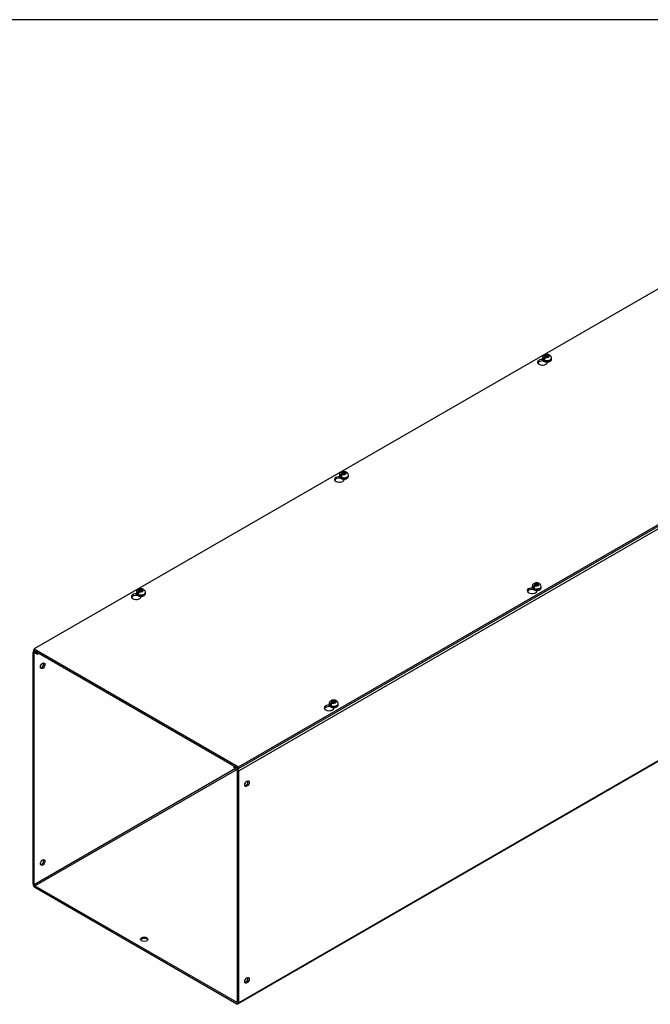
# Model space of a CAD drawing. Header units: inches. Extents: x 1 to 299, y -2 to 199.
# Tile 5 of 6: x 230 to 256, y 158 to 199. Entities that reach past the tile are written whole.
import ezdxf

# ---------------------------------------------------------------- set-up
doc = ezdxf.new("R2010")
doc.units = ezdxf.units.IN
doc.header["$MEASUREMENT"] = 0
for name, color, linetype in [('COM56312-3', 7, 'Continuous'), ('COM56318-3', 7, 'Continuous'), ('Default', 7, 'Continuous'), ('SCS19515', 7, 'Continuous')]:
    doc.layers.add(name, color=color, linetype=linetype)

# ---------------------------------------------------------------- blocks, each defined once
blk = doc.blocks.new('SE5')
at = {"layer": 'COM56312-3', "color": 7, "linetype": 'Continuous'}
for p, q in [((281.187, 192.008), (238.76, 167.513)), ((238.738, 157.783), (281.164, 182.278)), ((238.76, 157.832), (281.187, 182.327)), ((230.24, 172.546), (230.196, 172.52)), ((230.272, 172.527), (230.25, 172.515)), ((230.25, 172.515), (230.35, 172.457)), ((230.173, 162.79), (230.173, 172.47)), ((230.224, 172.441), (230.25, 172.456)), ((230.224, 162.761), (230.224, 172.441)), ((230.25, 172.456), (230.35, 172.398)), ((230.35, 172.457), (230.372, 172.469)), ((230.35, 172.398), (230.35, 172.457)), ((230.35, 172.398), (230.423, 172.44)), ((238.633, 167.616), (230.224, 162.761)), ((230.25, 162.717), (238.684, 167.586)), ((238.606, 167.716), (238.584, 167.703)), ((238.584, 167.703), (238.684, 167.645)), ((238.584, 167.644), (238.584, 167.703)), ((238.584, 167.644), (238.684, 167.586)), ((238.684, 167.645), (238.706, 167.658)), ((238.709, 167.542), (238.709, 157.862)), ((238.76, 167.513), (238.76, 157.832)), ((230.25, 162.717), (238.684, 157.847)), ((230.25, 162.658), (238.684, 157.788)), ((238.709, 157.862), (238.684, 157.847))]:
    blk.add_line(p, q, dxfattribs=at)
for centre, major_axis, start_param, end_param in [((230.25, 172.426), (0.054, -0.0935), 2.356194, 3.926991), ((230.25, 172.426), (0.018, -0.0312), 2.356194, 3.926991), ((230.527, 171.946), (-0.066, -0.115), 0.392819, 2.748773), ((238.684, 167.557), (-0.054, 0.0935), 3.926991, 5.497787), ((238.684, 167.557), (-0.018, 0.0312), 3.926991, 5.497787), ((239.063, 167.018), (0.066, 0.115), 3.534412, 5.890366), ((230.527, 163.723), (-0.067, -0.115), 0.392819, 2.748773), ((230.25, 162.746), (-0.054, 0.0935), 0.785398, 2.356194), ((230.25, 162.746), (-0.018, 0.0312), 0.785398, 2.356194), ((234.82, 160.427), (0.156, 0), 0.331895, 2.809698), ((239.063, 158.794), (0.066, 0.115), 3.534412, 5.890366), ((238.684, 157.876), (-0.018, 0.0312), 2.356194, 3.926991), ((238.684, 157.876), (-0.054, 0.0935), 2.356194, 3.926991)]:
    blk.add_ellipse(centre, major_axis=major_axis, ratio=0.57735, start_param=start_param, end_param=end_param, dxfattribs=at)
for centre, major_axis in [((230.578, 171.917), (-0.066, -0.115)), ((239.114, 166.989), (0.066, 0.115)), ((230.578, 163.693), (-0.066, -0.115)), ((234.82, 160.486), (0.156, 0)), ((239.114, 158.765), (0.066, 0.115))]:
    blk.add_ellipse(centre, major_axis=major_axis, ratio=0.57735, dxfattribs=at)
at = {"layer": 'COM56318-3', "color": 7, "linetype": 'Continuous'}
for p, q in [((272.6, 197.092), (230.217, 172.622)), ((238.76, 167.69), (281.143, 192.159)), ((238.76, 167.626), (281.143, 192.096)), ((251.484, 184.658), (251.484, 184.685)), ((251.484, 184.658), (251.499, 184.667)), ((251.661, 184.591), (251.661, 184.62)), ((242.999, 179.759), (242.999, 179.786)), ((242.999, 179.759), (243.014, 179.768)), ((243.175, 179.692), (243.175, 179.721)), ((251.055, 175.108), (251.055, 175.134)), ((251.055, 175.108), (251.071, 175.117)), ((251.232, 175.041), (251.232, 175.069)), ((234.513, 174.86), (234.513, 174.887)), ((234.513, 174.86), (234.529, 174.869)), ((234.69, 174.793), (234.69, 174.822)), ((230.217, 172.622), (238.76, 167.69)), ((230.217, 172.559), (230.217, 172.622)), ((230.217, 172.559), (238.76, 167.626)), ((242.57, 170.209), (242.57, 170.235)), ((242.57, 170.209), (242.586, 170.218)), ((242.747, 170.142), (242.747, 170.17)), ((238.76, 167.626), (238.76, 167.69))]:
    blk.add_line(p, q, dxfattribs=at)
for centre, major_axis, start_param, end_param in [((251.459, 184.606), (0.203, 0), 1.537047, 6.405229), ((251.459, 184.542), (-0.203, 0), 4.590345, 6.008059), ((242.974, 179.707), (0.203, 0), 1.537047, 6.405229), ((242.974, 179.643), (-0.203, 0), 4.590345, 6.008059), ((251.031, 175.055), (0.203, 0), 1.537047, 6.405229), ((251.031, 174.991), (-0.203, 0), 4.590345, 6.008059), ((234.489, 174.808), (0.203, 0), 1.537047, 6.405229), ((234.489, 174.744), (-0.203, 0), 4.590345, 6.008059), ((242.545, 170.156), (0.203, 0), 1.537047, 6.405229), ((242.545, 170.092), (-0.203, 0), 4.590345, 6.008059)]:
    blk.add_ellipse(centre, major_axis=major_axis, ratio=0.57735, start_param=start_param, end_param=end_param, dxfattribs=at)
at = {"layer": 'SCS19515', "color": 7, "linetype": 'Continuous'}
for p, q in [((251.596, 184.852), (251.565, 184.834)), ((251.596, 184.892), (251.665, 184.892)), ((251.596, 184.852), (251.596, 184.892)), ((251.596, 184.852), (251.596, 184.801)), ((251.596, 184.831), (251.665, 184.831)), ((251.607, 184.809), (251.638, 184.827)), ((251.708, 184.827), (251.638, 184.827)), ((251.696, 184.91), (251.665, 184.892)), ((251.665, 184.831), (251.665, 184.892)), ((251.708, 184.855), (251.665, 184.831)), ((251.708, 184.867), (251.738, 184.885)), ((251.708, 184.867), (251.708, 184.827)), ((251.464, 184.786), (251.464, 184.737)), ((251.572, 184.777), (251.5, 184.736)), ((251.839, 184.737), (251.839, 184.786)), ((242.979, 179.887), (242.979, 179.838)), ((243.11, 179.953), (243.08, 179.935)), ((243.11, 179.993), (243.18, 179.993)), ((243.11, 179.953), (243.11, 179.993)), ((243.11, 179.953), (243.11, 179.902)), ((243.11, 179.932), (243.18, 179.932)), ((243.122, 179.91), (243.153, 179.928)), ((243.222, 179.928), (243.153, 179.928)), ((243.211, 180.011), (243.18, 179.993)), ((243.18, 179.932), (243.18, 179.993)), ((243.222, 179.956), (243.18, 179.932)), ((243.222, 179.968), (243.253, 179.986)), ((243.222, 179.968), (243.222, 179.928)), ((243.354, 179.838), (243.354, 179.887)), ((243.087, 179.878), (243.015, 179.837)), ((251.267, 175.359), (251.237, 175.341)), ((234.494, 174.988), (234.494, 174.939)), ((234.601, 174.979), (234.53, 174.938)), ((234.625, 175.054), (234.594, 175.036)), ((234.625, 175.094), (234.695, 175.094)), ((234.625, 175.054), (234.625, 175.094)), ((234.625, 175.054), (234.625, 175.003)), ((234.625, 175.033), (234.695, 175.033)), ((234.637, 175.012), (234.667, 175.029)), ((234.737, 175.029), (234.667, 175.029)), ((234.725, 175.112), (234.695, 175.094)), ((234.695, 175.033), (234.695, 175.094)), ((234.737, 175.057), (234.695, 175.033)), ((234.737, 175.069), (234.768, 175.087)), ((234.737, 175.069), (234.737, 175.029)), ((234.869, 174.939), (234.869, 174.988)), ((251.036, 175.236), (251.036, 175.187)), ((251.143, 175.226), (251.072, 175.185)), ((251.167, 175.301), (251.136, 175.283)), ((251.167, 175.341), (251.237, 175.341)), ((251.167, 175.301), (251.167, 175.341)), ((251.167, 175.301), (251.167, 175.25)), ((251.167, 175.28), (251.237, 175.28)), ((251.179, 175.259), (251.21, 175.277)), ((251.279, 175.277), (251.21, 175.277)), ((251.237, 175.28), (251.237, 175.341)), ((251.279, 175.305), (251.237, 175.28)), ((251.279, 175.317), (251.31, 175.335)), ((251.279, 175.317), (251.279, 175.277)), ((251.411, 175.187), (251.411, 175.236)), ((242.682, 170.442), (242.751, 170.442)), ((242.682, 170.402), (242.682, 170.442)), ((242.782, 170.46), (242.751, 170.442)), ((242.751, 170.381), (242.751, 170.442)), ((242.794, 170.418), (242.825, 170.436)), ((242.794, 170.418), (242.794, 170.378)), ((242.55, 170.337), (242.55, 170.288)), ((242.658, 170.327), (242.587, 170.286)), ((242.682, 170.402), (242.651, 170.384)), ((242.682, 170.402), (242.682, 170.351)), ((242.682, 170.381), (242.751, 170.381)), ((242.693, 170.36), (242.724, 170.378)), ((242.794, 170.378), (242.724, 170.378)), ((242.794, 170.406), (242.751, 170.381)), ((242.925, 170.288), (242.925, 170.337))]:
    blk.add_line(p, q, dxfattribs=at)
for centre, radius, start, end in [((251.642, 184.713), 0.144, 122.6431, 170.9725), ((251.711, 184.786), 0.127, 0.361, 52.3843), ((251.685, 184.689), 0.144, 122.6435, 170.9722), ((243.157, 179.814), 0.144, 122.6431, 170.9725), ((243.199, 179.79), 0.144, 122.6435, 170.9722), ((243.226, 179.887), 0.127, 0.361, 52.3843), ((234.672, 174.915), 0.144, 122.6431, 170.9725), ((234.714, 174.891), 0.144, 122.6435, 170.9722), ((234.741, 174.988), 0.127, 0.361, 52.3843), ((251.214, 175.162), 0.144, 122.6431, 170.9725), ((251.256, 175.138), 0.144, 122.6435, 170.9722), ((251.283, 175.235), 0.127, 0.361, 52.3843), ((242.798, 170.336), 0.127, 0.361, 52.3843), ((242.728, 170.263), 0.144, 122.6431, 170.9725), ((242.771, 170.239), 0.144, 122.6435, 170.9722)]:
    blk.add_arc(centre, radius, start, end, dxfattribs=at)
for centre, major_axis, start_param, end_param in [((251.652, 184.86), (0.0975, 0), 1.098165, 3.614224), ((251.652, 184.86), (-0.0975, 0), 1.098165, 3.614224), ((251.652, 184.786), (0.187, 0), 3.141079, 6.283185), ((251.652, 184.737), (-0.187, 0), 0, 3.141593), ((251.652, 184.798), (-0.186, 0), 0.623612, 0.947184), ((251.652, 184.786), (0.187, 0), 0, 0.002282), ((243.166, 179.887), (0.187, 0), 3.141079, 6.283185), ((243.166, 179.961), (0.0975, 0), 1.098165, 3.614224), ((243.166, 179.961), (-0.0975, 0), 1.098165, 3.614224), ((243.166, 179.887), (0.187, 0), 0, 0.002282), ((243.166, 179.838), (-0.188, 0), 0, 3.141593), ((243.166, 179.899), (-0.186, 0), 0.623612, 0.947184), ((251.223, 175.309), (0.0975, 0), 1.098165, 3.614224), ((234.681, 174.988), (0.187, 0), 3.141079, 6.283185), ((234.681, 175.062), (0.0975, 0), 1.098165, 3.614224), ((234.681, 175.062), (-0.0975, 0), 1.098165, 3.614224), ((234.681, 174.988), (0.187, 0), 0, 0.002282), ((251.223, 175.236), (0.188, 0), 3.141079, 6.283185), ((251.223, 175.187), (-0.188, 0), 0, 3.141593), ((251.223, 175.248), (-0.186, 0), 0.623612, 0.947184), ((251.223, 175.309), (-0.0975, 0), 1.098165, 3.614224), ((251.223, 175.236), (0.188, 0), 0, 0.002282), ((234.681, 174.939), (-0.187, 0), 0, 3.141593), ((234.681, 175), (-0.186, 0), 0.623612, 0.947184), ((242.738, 170.41), (0.0975, 0), 1.098165, 3.614224), ((242.738, 170.41), (-0.0975, 0), 1.098165, 3.614224), ((242.738, 170.337), (0.187, 0), 3.141079, 6.283185), ((242.738, 170.288), (-0.187, 0), 0, 3.141593), ((242.738, 170.349), (-0.186, 0), 0.623612, 0.947184), ((242.738, 170.337), (0.187, 0), 0, 0.002282)]:
    blk.add_ellipse(centre, major_axis=major_axis, ratio=0.57735, start_param=start_param, end_param=end_param, dxfattribs=at)
for points, knots in [([(251.738, 184.916), (251.732, 184.918), (251.715, 184.926), (251.677, 184.932), (251.628, 184.933), (251.579, 184.924), (251.536, 184.905), (251.502, 184.879), (251.479, 184.848), (251.466, 184.815), (251.465, 184.796), (251.465, 184.786)], [0, 0, 0, 0, 0.045765, 0.175521, 0.307527, 0.442956, 0.585032, 0.704905, 0.817036, 0.925894, 1, 1, 1, 1]), ([(251.76, 184.886), (251.76, 184.89), (251.759, 184.893), (251.756, 184.9), (251.755, 184.903), (251.751, 184.908), (251.749, 184.911), (251.744, 184.914), (251.741, 184.916), (251.735, 184.918), (251.732, 184.919), (251.725, 184.919), (251.722, 184.919), (251.715, 184.918), (251.711, 184.917), (251.704, 184.914), (251.7, 184.912), (251.696, 184.91)], [0, 0, 0, 0, 0.125, 0.125, 0.25, 0.25, 0.375, 0.375, 0.5, 0.5, 0.625, 0.625, 0.75, 0.75, 0.875, 0.875, 1, 1, 1, 1]), ([(251.738, 184.885), (251.742, 184.887), (251.746, 184.889), (251.753, 184.892), (251.757, 184.893), (251.764, 184.894), (251.768, 184.895), (251.774, 184.894), (251.777, 184.894), (251.783, 184.891), (251.786, 184.89), (251.789, 184.888), (251.789, 184.888), (251.789, 184.887)], [0, 0, 0, 0, 0.125, 0.125, 0.25, 0.25, 0.375, 0.375, 0.5, 0.5, 0.625, 0.625, 0.6402307, 0.6402307, 0.6402307, 0.6402307]), ([(251.466, 184.739), (251.465, 184.734), (251.464, 184.719), (251.475, 184.693), (251.496, 184.667), (251.528, 184.645), (251.568, 184.629), (251.615, 184.619), (251.663, 184.617), (251.712, 184.623), (251.756, 184.636), (251.794, 184.657), (251.821, 184.682), (251.837, 184.711), (251.838, 184.729), (251.838, 184.738)], [0, 0, 0, 0, 0.036751, 0.112582, 0.188872, 0.269492, 0.353379, 0.437734, 0.52187, 0.606105, 0.690825, 0.776546, 0.863531, 0.938205, 1, 1, 1, 1]), ([(243.252, 180.017), (243.247, 180.019), (243.23, 180.027), (243.191, 180.033), (243.143, 180.034), (243.094, 180.025), (243.051, 180.006), (243.017, 179.98), (242.993, 179.949), (242.98, 179.916), (242.98, 179.897), (242.98, 179.887)], [0, 0, 0, 0, 0.045765, 0.175521, 0.307527, 0.442956, 0.585032, 0.704905, 0.817036, 0.925894, 1, 1, 1, 1]), ([(243.275, 179.987), (243.274, 179.991), (243.273, 179.994), (243.271, 180.001), (243.269, 180.004), (243.265, 180.009), (243.263, 180.012), (243.258, 180.015), (243.256, 180.017), (243.25, 180.019), (243.247, 180.02), (243.24, 180.02), (243.237, 180.02), (243.229, 180.019), (243.226, 180.018), (243.218, 180.015), (243.215, 180.013), (243.211, 180.011)], [0, 0, 0, 0, 0.125, 0.125, 0.25, 0.25, 0.375, 0.375, 0.5, 0.5, 0.625, 0.625, 0.75, 0.75, 0.875, 0.875, 1, 1, 1, 1]), ([(243.253, 179.986), (243.257, 179.988), (243.261, 179.99), (243.268, 179.993), (243.272, 179.994), (243.279, 179.995), (243.282, 179.996), (243.289, 179.995), (243.292, 179.995), (243.298, 179.992), (243.301, 179.991), (243.304, 179.989), (243.304, 179.989), (243.304, 179.988)], [0, 0, 0, 0, 0.125, 0.125, 0.25, 0.25, 0.375, 0.375, 0.5, 0.5, 0.625, 0.625, 0.6402307, 0.6402307, 0.6402307, 0.6402307]), ([(242.981, 179.84), (242.98, 179.835), (242.979, 179.82), (242.99, 179.794), (243.011, 179.768), (243.043, 179.746), (243.083, 179.73), (243.129, 179.72), (243.178, 179.718), (243.226, 179.724), (243.271, 179.737), (243.309, 179.758), (243.336, 179.783), (243.352, 179.812), (243.352, 179.83), (243.353, 179.839)], [0, 0, 0, 0, 0.036751, 0.112582, 0.188872, 0.269492, 0.353379, 0.437734, 0.52187, 0.606105, 0.690825, 0.776546, 0.863531, 0.938205, 1, 1, 1, 1]), ([(251.309, 175.365), (251.304, 175.368), (251.286, 175.376), (251.248, 175.382), (251.2, 175.382), (251.15, 175.373), (251.108, 175.355), (251.073, 175.328), (251.05, 175.297), (251.037, 175.265), (251.037, 175.245), (251.037, 175.236)], [0, 0, 0, 0, 0.045765, 0.175521, 0.307527, 0.442956, 0.585032, 0.704905, 0.817036, 0.925894, 1, 1, 1, 1]), ([(251.332, 175.335), (251.331, 175.339), (251.33, 175.343), (251.328, 175.349), (251.326, 175.352), (251.322, 175.358), (251.32, 175.36), (251.315, 175.364), (251.312, 175.365), (251.307, 175.367), (251.303, 175.368), (251.297, 175.369), (251.293, 175.368), (251.286, 175.367), (251.282, 175.366), (251.275, 175.363), (251.271, 175.361), (251.267, 175.359)], [0, 0, 0, 0, 0.125, 0.125, 0.25, 0.25, 0.375, 0.375, 0.5, 0.5, 0.625, 0.625, 0.75, 0.75, 0.875, 0.875, 1, 1, 1, 1]), ([(234.767, 175.118), (234.762, 175.12), (234.744, 175.128), (234.706, 175.134), (234.658, 175.135), (234.608, 175.126), (234.566, 175.107), (234.531, 175.081), (234.508, 175.05), (234.495, 175.017), (234.495, 174.998), (234.495, 174.988)], [0, 0, 0, 0, 0.045765, 0.175521, 0.307527, 0.442956, 0.585032, 0.704905, 0.817036, 0.925894, 1, 1, 1, 1]), ([(234.79, 175.088), (234.789, 175.092), (234.788, 175.095), (234.786, 175.102), (234.784, 175.105), (234.78, 175.11), (234.778, 175.113), (234.773, 175.116), (234.77, 175.118), (234.764, 175.12), (234.761, 175.121), (234.755, 175.121), (234.751, 175.121), (234.744, 175.12), (234.74, 175.119), (234.733, 175.116), (234.729, 175.114), (234.725, 175.112)], [0, 0, 0, 0, 0.125, 0.125, 0.25, 0.25, 0.375, 0.375, 0.5, 0.5, 0.625, 0.625, 0.75, 0.75, 0.875, 0.875, 1, 1, 1, 1]), ([(234.768, 175.087), (234.772, 175.089), (234.775, 175.091), (234.783, 175.094), (234.787, 175.095), (234.794, 175.096), (234.797, 175.097), (234.804, 175.096), (234.807, 175.096), (234.813, 175.093), (234.815, 175.092), (234.818, 175.09), (234.819, 175.09), (234.819, 175.089)], [0, 0, 0, 0, 0.125, 0.125, 0.25, 0.25, 0.375, 0.375, 0.5, 0.5, 0.625, 0.625, 0.6402307, 0.6402307, 0.6402307, 0.6402307]), ([(251.037, 175.189), (251.037, 175.183), (251.035, 175.168), (251.046, 175.143), (251.068, 175.117), (251.1, 175.095), (251.14, 175.078), (251.186, 175.069), (251.235, 175.067), (251.283, 175.072), (251.327, 175.086), (251.365, 175.106), (251.392, 175.132), (251.409, 175.16), (251.409, 175.178), (251.409, 175.187)], [0, 0, 0, 0, 0.036751, 0.112582, 0.188872, 0.269492, 0.353379, 0.437734, 0.52187, 0.606105, 0.690825, 0.776546, 0.863531, 0.938205, 1, 1, 1, 1]), ([(251.31, 175.335), (251.314, 175.337), (251.318, 175.339), (251.325, 175.342), (251.329, 175.343), (251.336, 175.344), (251.339, 175.344), (251.346, 175.344), (251.349, 175.343), (251.355, 175.341), (251.358, 175.339), (251.36, 175.337), (251.361, 175.337), (251.361, 175.337)], [0, 0, 0, 0, 0.125, 0.125, 0.25, 0.25, 0.375, 0.375, 0.5, 0.5, 0.625, 0.625, 0.6402307, 0.6402307, 0.6402307, 0.6402307]), ([(234.495, 174.941), (234.495, 174.936), (234.493, 174.921), (234.504, 174.895), (234.526, 174.869), (234.558, 174.847), (234.598, 174.831), (234.644, 174.821), (234.693, 174.819), (234.741, 174.825), (234.785, 174.838), (234.823, 174.859), (234.85, 174.884), (234.867, 174.913), (234.867, 174.931), (234.867, 174.94)], [0, 0, 0, 0, 0.036751, 0.112582, 0.188872, 0.269492, 0.353379, 0.437734, 0.52187, 0.606105, 0.690825, 0.776546, 0.863531, 0.938205, 1, 1, 1, 1]), ([(242.824, 170.466), (242.819, 170.469), (242.801, 170.477), (242.763, 170.483), (242.714, 170.483), (242.665, 170.474), (242.622, 170.456), (242.588, 170.429), (242.565, 170.398), (242.552, 170.366), (242.552, 170.346), (242.552, 170.337)], [0, 0, 0, 0, 0.045765, 0.175521, 0.307527, 0.442956, 0.585032, 0.704905, 0.817036, 0.925894, 1, 1, 1, 1]), ([(242.847, 170.436), (242.846, 170.44), (242.845, 170.444), (242.842, 170.45), (242.841, 170.453), (242.837, 170.459), (242.835, 170.461), (242.83, 170.465), (242.827, 170.466), (242.821, 170.468), (242.818, 170.469), (242.811, 170.47), (242.808, 170.469), (242.801, 170.468), (242.797, 170.467), (242.79, 170.464), (242.786, 170.462), (242.782, 170.46)], [0, 0, 0, 0, 0.125, 0.125, 0.25, 0.25, 0.375, 0.375, 0.5, 0.5, 0.625, 0.625, 0.75, 0.75, 0.875, 0.875, 1, 1, 1, 1]), ([(242.825, 170.436), (242.828, 170.438), (242.832, 170.44), (242.84, 170.443), (242.843, 170.444), (242.85, 170.445), (242.854, 170.445), (242.861, 170.445), (242.864, 170.444), (242.87, 170.442), (242.872, 170.44), (242.875, 170.438), (242.875, 170.438), (242.876, 170.438)], [0, 0, 0, 0, 0.125, 0.125, 0.25, 0.25, 0.375, 0.375, 0.5, 0.5, 0.625, 0.625, 0.6402307, 0.6402307, 0.6402307, 0.6402307]), ([(242.552, 170.29), (242.551, 170.284), (242.55, 170.269), (242.561, 170.244), (242.583, 170.218), (242.614, 170.196), (242.655, 170.179), (242.701, 170.17), (242.75, 170.168), (242.798, 170.173), (242.842, 170.187), (242.88, 170.207), (242.907, 170.233), (242.923, 170.261), (242.924, 170.279), (242.924, 170.288)], [0, 0, 0, 0, 0.036751, 0.112582, 0.188872, 0.269492, 0.353379, 0.437734, 0.52187, 0.606105, 0.690825, 0.776546, 0.863531, 0.938205, 1, 1, 1, 1])]:
    blk.add_open_spline(points, degree=3, knots=knots, dxfattribs=at)
blk = doc.blocks.new('BORDER')
at = {"layer": 'Default', "color": 7, "linetype": 'Continuous'}
blk.add_line((0, 27.86), (-41.86, 27.86), dxfattribs=at)

msp = doc.modelspace()

# ---------------------------------------------------------------- block references
at = {"layer": 'Default', "color": 7, "xscale": 7.12, "yscale": 7.12, "zscale": 7.12}
msp.add_blockref('BORDER', (299.411, 0.564), dxfattribs=at)
at = {"layer": 'Default'}
msp.add_blockref('SE5', (0, 0), dxfattribs=at)

doc.saveas('drawing.dxf')
